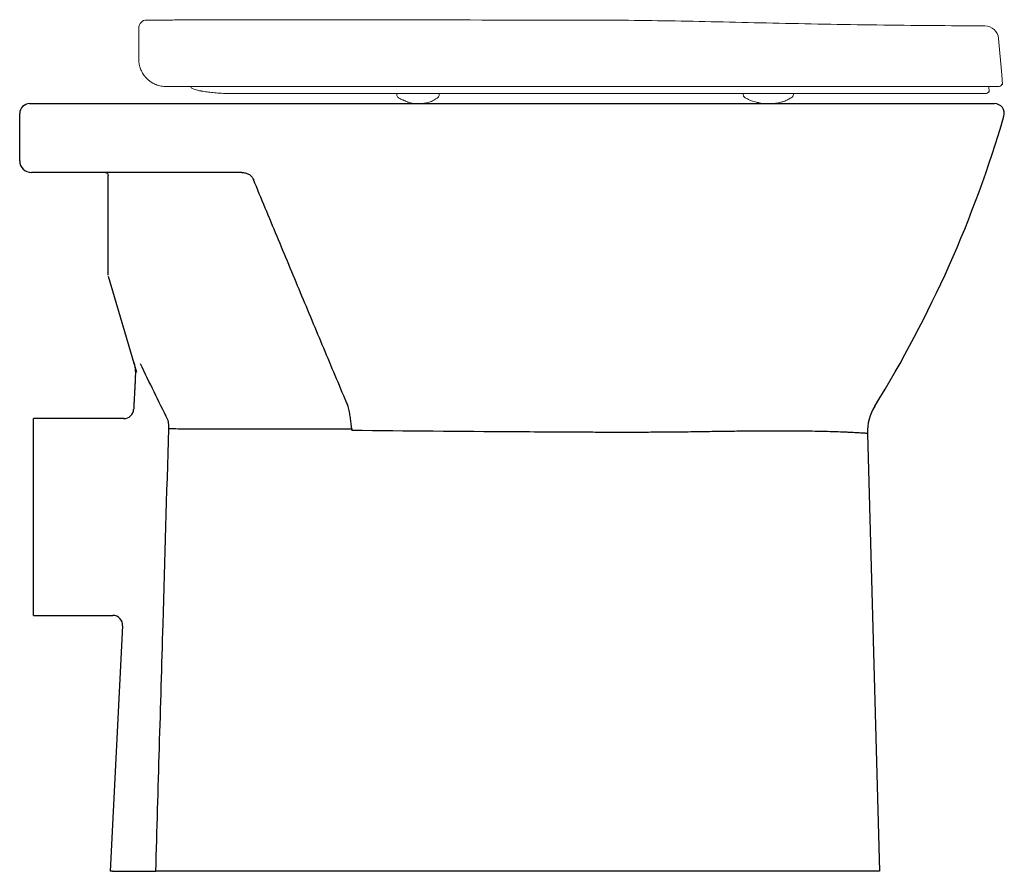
# Model space of a CAD drawing. Header units: millimetres. Extents: x 4692.114 to 4692.615, y 2955.026 to 2955.458.
import ezdxf

# ---------------------------------------------------------------- set-up
doc = ezdxf.new("R2010")
doc.units = ezdxf.units.MM
doc.layers.add('SANINDUSA', color=3, linetype='Continuous')

msp = doc.modelspace()

# ---------------------------------------------------------------- linework, layer by layer
at = {"layer": 'SANINDUSA', "linetype": 'Continuous', "lineweight": 15}
for p, q in [((4692.174928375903, 2955.454204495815), (4692.174928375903, 2955.438413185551)), ((4692.611860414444, 2955.448840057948), (4692.613472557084, 2955.430413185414)), ((4692.613910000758, 2955.425413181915), (4692.613472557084, 2955.430413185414)), ((4692.306056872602, 2955.420305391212), (4692.306047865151, 2955.420821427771)), ((4692.327671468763, 2955.420818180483), (4692.327662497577, 2955.420304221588)), ((4692.482059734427, 2955.420462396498), (4692.482053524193, 2955.420818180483)), ((4692.493046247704, 2955.420904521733), (4692.493049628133, 2955.420818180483)), ((4692.507584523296, 2955.420480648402), (4692.507590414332, 2955.420818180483)), ((4692.606843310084, 2955.42441318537), (4692.607070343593, 2955.421818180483))]:
    msp.add_line(p, q, dxfattribs=at)
at = {"layer": 'SANINDUSA'}
for p, q in [((4692.606909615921, 2955.421818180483), (4692.607070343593, 2955.421818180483)), ((4692.613910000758, 2955.425413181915), (4692.613522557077, 2955.425413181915)), ((4692.159422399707, 2955.374909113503), (4692.159422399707, 2955.379245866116)), ((4692.159422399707, 2955.339345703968), (4692.159422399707, 2955.374909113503)), ((4692.159422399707, 2955.328522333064), (4692.159422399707, 2955.33351570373)), ((4692.173929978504, 2955.27920367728), (4692.159504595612, 2955.327954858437)), ((4692.121422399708, 2955.205732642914), (4692.121422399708, 2955.255732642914)), ((4692.545209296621, 2955.248165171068), (4692.551422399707, 2955.025732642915)), ((4692.121422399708, 2955.155732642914), (4692.121422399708, 2955.205732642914)), ((4692.166737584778, 2955.150480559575), (4692.160429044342, 2955.025732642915)), ((4692.448501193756, 2955.025732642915), (4692.188228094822, 2955.025732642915)), ((4692.551422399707, 2955.025732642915), (4692.448501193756, 2955.025732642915))]:
    msp.add_line(p, q, dxfattribs=at)
at = {"layer": 'SANINDUSA', "linetype": 'Continuous', "lineweight": 15}
for centre, radius, start, end in [((4692.178928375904, 2955.454204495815), 0.004000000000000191, 89.79742943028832, 180), ((4692.604887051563, 2955.448229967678), 0.007000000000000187, 5.000000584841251, 89.64088054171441), ((4692.611522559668, 2955.426913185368), 0.0025, 269.9999999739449, 323.1300034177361), ((4692.50539787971, 2955.420578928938), 0.0021888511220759, 300.1648821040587, 357.4265249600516)]:
    msp.add_arc(centre, radius, start, end, dxfattribs=at)
at = {"layer": 'SANINDUSA'}
for centre, radius, start, end in [((4692.119422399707, 2955.410732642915), 0.005, 90, 180), ((4692.609789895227, 2955.410732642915), 0.005000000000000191, 343.7038839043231, 90), ((4692.038677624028, 2955.57769758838), 0.6000180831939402, 328.2563430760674, 343.7036956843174), ((4692.120422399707, 2955.386732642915), 0.006000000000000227, 180, 270), ((4692.570199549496, 2955.248863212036), 0.02500000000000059, 148.2561676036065, 181.6000000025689), ((4692.167348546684, 2955.260732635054), 0.005000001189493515, 270.0188584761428, 357.04518154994), ((4692.192124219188, 2955.185867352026), 0.06461083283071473, 87.55676380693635, 91.71443826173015), ((4692.16174394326, 2955.150732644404), 0.005000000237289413, 357.1100956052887, 90.01147425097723)]:
    msp.add_arc(centre, radius, start, end, dxfattribs=at)
at = {"layer": 'SANINDUSA', "linetype": 'Continuous', "lineweight": 15}
for points, knots in [([(4692.17891970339, 2955.458204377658), (4692.182579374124, 2955.458207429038), (4692.187283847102, 2955.45821135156), (4692.230313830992, 2955.458390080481), (4692.301148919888, 2955.458260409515), (4692.370938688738, 2955.458212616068), (4692.402402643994, 2955.458191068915)], [0, 0, 0, 0, 0.0491267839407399, 0.06315202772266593, 0.5776323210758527, 0.9999999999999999, 0.9999999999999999, 0.9999999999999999, 0.9999999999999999]), ([(4692.402402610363, 2955.458184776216), (4692.40955191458, 2955.458164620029), (4692.424579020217, 2955.458122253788), (4692.447751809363, 2955.45775596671), (4692.472188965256, 2955.457233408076), (4692.497431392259, 2955.456651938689), (4692.523475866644, 2955.456116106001), (4692.550320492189, 2955.45569258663), (4692.577561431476, 2955.455407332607), (4692.595854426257, 2955.455289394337), (4692.604932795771, 2955.455230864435)], [0, 0, 0, 0, 0.1058861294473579, 0.2225618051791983, 0.3432417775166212, 0.4679025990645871, 0.5965203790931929, 0.7290611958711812, 0.8655396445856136, 1, 1, 1, 1]), ([(4692.177955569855, 2955.42971850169), (4692.177417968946, 2955.430396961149), (4692.176968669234, 2955.431090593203), (4692.176395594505, 2955.43216073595), (4692.176221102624, 2955.432524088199), (4692.175909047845, 2955.433250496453), (4692.175771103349, 2955.433613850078), (4692.175406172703, 2955.434706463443), (4692.17522760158, 2955.43543829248), (4692.175048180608, 2955.436547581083), (4692.175003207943, 2955.436919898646), (4692.174958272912, 2955.437479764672), (4692.17494706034, 2955.437666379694), (4692.174932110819, 2955.438039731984), (4692.174928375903, 2955.4382277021), (4692.174928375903, 2955.438413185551)], [0, 0, 0, 0, 0.2499999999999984, 0.2499999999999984, 0.3749999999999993, 0.3749999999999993, 0.5000000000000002, 0.5000000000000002, 0.7500000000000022, 0.7500000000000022, 0.8750000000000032, 0.8750000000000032, 0.9375000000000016, 0.9375000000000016, 1, 1, 1, 1]), ([(4692.183732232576, 2955.425413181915), (4692.182602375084, 2955.425864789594), (4692.181549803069, 2955.426453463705), (4692.180086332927, 2955.427541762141), (4692.179617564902, 2955.427940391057), (4692.178743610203, 2955.42878815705), (4692.178335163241, 2955.429239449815), (4692.177955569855, 2955.42971850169)], [0, 0, 0, 0, 0.5, 0.5, 0.75, 0.75, 1, 1, 1, 1]), ([(4692.181267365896, 2955.42669529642), (4692.181714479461, 2955.426419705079), (4692.182516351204, 2955.425925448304), (4692.18333102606, 2955.42559259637), (4692.183691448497, 2955.425445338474)], [0, 0, 0, 0, 0.5575873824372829, 1, 1, 1, 1]), ([(4692.183732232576, 2955.425413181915), (4692.184572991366, 2955.425077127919), (4692.185424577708, 2955.424830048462), (4692.186724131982, 2955.424580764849), (4692.187160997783, 2955.424518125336), (4692.187822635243, 2955.424455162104), (4692.18804384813, 2955.424439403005), (4692.188486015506, 2955.424418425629), (4692.188709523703, 2955.424413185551), (4692.188928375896, 2955.424413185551)], [0, 0, 0, 0, 0.5000000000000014, 0.5000000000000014, 0.7500000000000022, 0.7500000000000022, 0.8750000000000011, 0.8750000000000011, 1, 1, 1, 1]), ([(4692.188928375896, 2955.424413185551), (4692.199367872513, 2955.424413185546), (4692.209843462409, 2955.424413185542), (4692.230853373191, 2955.424413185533), (4692.241391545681, 2955.424413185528), (4692.262514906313, 2955.424413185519), (4692.273101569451, 2955.424413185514), (4692.294317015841, 2955.424413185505), (4692.30494135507, 2955.424413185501), (4692.3262232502, 2955.424413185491), (4692.336877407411, 2955.424413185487), (4692.35820134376, 2955.424413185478), (4692.368873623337, 2955.424413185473), (4692.382213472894, 2955.424413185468), (4692.386215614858, 2955.424413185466), (4692.390218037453, 2955.424413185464), (4692.39288638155, 2955.424413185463), (4692.394220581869, 2955.424413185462), (4692.398223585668, 2955.42441318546), (4692.400893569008, 2955.424413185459), (4692.40622803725, 2955.424413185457), (4692.408892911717, 2955.424413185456), (4692.41688042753, 2955.424413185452), (4692.422199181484, 2955.42441318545), (4692.430142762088, 2955.424413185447), (4692.432785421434, 2955.424413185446), (4692.43806025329, 2955.424413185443), (4692.440693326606, 2955.424413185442), (4692.448566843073, 2955.424413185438), (4692.453783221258, 2955.424413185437), (4692.464149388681, 2955.424413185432), (4692.469289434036, 2955.42441318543), (4692.476928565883, 2955.424413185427), (4692.47946432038, 2955.424413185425), (4692.484505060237, 2955.424413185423), (4692.487010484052, 2955.424413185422), (4692.494481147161, 2955.424413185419), (4692.499404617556, 2955.424413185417), (4692.506670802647, 2955.424413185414), (4692.509073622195, 2955.424413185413), (4692.513839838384, 2955.42441318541), (4692.516204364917, 2955.424413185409), (4692.523224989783, 2955.424413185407), (4692.527810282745, 2955.424413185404), (4692.536780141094, 2955.4244131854), (4692.541151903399, 2955.424413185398), (4692.549648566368, 2955.424413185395), (4692.553777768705, 2955.424413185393), (4692.55973577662, 2955.424413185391), (4692.56168372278, 2955.42441318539), (4692.565501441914, 2955.424413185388), (4692.567372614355, 2955.424413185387), (4692.572853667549, 2955.424413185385), (4692.576328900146, 2955.424413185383), (4692.581256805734, 2955.424413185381), (4692.582850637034, 2955.424413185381), (4692.585928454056, 2955.424413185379), (4692.58741340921, 2955.424413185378), (4692.590270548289, 2955.424413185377), (4692.59164451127, 2955.424413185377), (4692.59426964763, 2955.424413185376), (4692.59552033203, 2955.424413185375), (4692.597895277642, 2955.424413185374), (4692.599019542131, 2955.424413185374), (4692.601137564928, 2955.424413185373), (4692.602130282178, 2955.424413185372), (4692.603971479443, 2955.424413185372), (4692.604821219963, 2955.424413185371), (4692.60598641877, 2955.424413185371), (4692.606356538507, 2955.42441318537), (4692.607059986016, 2955.42441318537), (4692.607393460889, 2955.42441318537), (4692.608964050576, 2955.424413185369), (4692.609915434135, 2955.424413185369), (4692.610876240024, 2955.424413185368), (4692.61111810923, 2955.424413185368), (4692.611441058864, 2955.424413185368), (4692.611522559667, 2955.424413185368), (4692.611522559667, 2955.424413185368)], [0, 0, 0, 0, 0.06249999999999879, 0.06249999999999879, 0.1249999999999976, 0.1249999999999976, 0.1874999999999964, 0.1874999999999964, 0.2499999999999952, 0.2499999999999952, 0.3124999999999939, 0.3124999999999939, 0.3749999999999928, 0.3749999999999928, 0.3906249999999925, 0.3984374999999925, 0.3984374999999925, 0.4062499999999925, 0.4062499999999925, 0.4218749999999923, 0.4218749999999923, 0.4374999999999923, 0.4374999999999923, 0.4687499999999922, 0.4687499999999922, 0.4843749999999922, 0.4843749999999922, 0.4999999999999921, 0.4999999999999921, 0.5312499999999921, 0.5312499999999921, 0.562499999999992, 0.562499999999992, 0.5781249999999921, 0.5781249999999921, 0.5937499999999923, 0.5937499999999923, 0.6249999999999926, 0.6249999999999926, 0.6406249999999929, 0.6406249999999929, 0.6562499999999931, 0.6562499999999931, 0.6874999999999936, 0.6874999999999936, 0.7187499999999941, 0.7187499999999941, 0.7499999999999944, 0.7499999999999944, 0.7656249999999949, 0.7656249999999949, 0.7812499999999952, 0.7812499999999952, 0.8124999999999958, 0.8124999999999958, 0.8281249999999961, 0.8281249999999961, 0.8437499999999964, 0.8437499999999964, 0.8593749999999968, 0.8593749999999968, 0.8749999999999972, 0.8749999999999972, 0.8906249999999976, 0.8906249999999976, 0.9062499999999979, 0.9062499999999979, 0.9218749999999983, 0.9218749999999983, 0.9296874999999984, 0.9296874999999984, 0.9374999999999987, 0.9374999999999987, 0.9687499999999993, 0.9687499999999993, 0.9843749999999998, 0.9843749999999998, 1, 1, 1, 1]), ([(4692.206221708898, 2955.422231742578), (4692.205947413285, 2955.422283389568), (4692.205142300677, 2955.422434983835), (4692.204062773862, 2955.422703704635), (4692.203104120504, 2955.422991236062), (4692.202353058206, 2955.423328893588), (4692.201787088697, 2955.423636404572), (4692.201530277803, 2955.423945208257), (4692.201475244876, 2955.424012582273)], [0, 0, 0, 0, 0.1282458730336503, 0.3764273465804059, 0.6412989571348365, 0.8058129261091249, 0.9534332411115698, 0.9939487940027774, 0.9939487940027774, 0.9939487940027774, 0.9939487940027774]), ([(4692.22406818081, 2955.420818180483), (4692.224068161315, 2955.420818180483), (4692.222676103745, 2955.420818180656), (4692.219896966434, 2955.420856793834), (4692.216042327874, 2955.421037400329), (4692.212533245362, 2955.42132615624), (4692.209415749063, 2955.421702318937), (4692.207381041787, 2955.422007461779), (4692.206620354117, 2955.422176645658), (4692.206221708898, 2955.422231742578)], [0, 0, 0, 0, 2.604934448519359e-06, 0.1860108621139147, 0.3775428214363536, 0.5634173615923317, 0.7543244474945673, 0.9732239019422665, 1, 1, 1, 1]), ([(4692.604909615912, 2955.420818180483), (4692.604910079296, 2955.420818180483), (4692.60462930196, 2955.420818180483), (4692.603797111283, 2955.420818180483), (4692.603450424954, 2955.420818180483), (4692.602621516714, 2955.420818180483), (4692.601658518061, 2955.420818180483), (4692.600429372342, 2955.420818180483), (4692.599066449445, 2955.420818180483), (4692.598314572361, 2955.420818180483), (4692.595893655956, 2955.420818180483), (4692.594054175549, 2955.420818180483), (4692.59095154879, 2955.420818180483), (4692.589859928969, 2955.420818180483), (4692.587572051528, 2955.420818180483), (4692.586374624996, 2955.420818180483), (4692.583871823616, 2955.420818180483), (4692.582566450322, 2955.420818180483), (4692.579845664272, 2955.420818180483), (4692.578432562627, 2955.420818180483), (4692.575526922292, 2955.420818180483), (4692.574032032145, 2955.420818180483), (4692.570961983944, 2955.420818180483), (4692.569385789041, 2955.420818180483), (4692.564549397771, 2955.420818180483), (4692.561188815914, 2955.420818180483), (4692.55592995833, 2955.420818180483), (4692.554140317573, 2955.420818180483), (4692.550499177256, 2955.420818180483), (4692.548647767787, 2955.420818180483), (4692.544878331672, 2955.420818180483), (4692.542959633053, 2955.420818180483), (4692.539069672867, 2955.420818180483), (4692.537098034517, 2955.420818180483), (4692.531112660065, 2955.420818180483), (4692.527028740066, 2955.420818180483), (4692.520783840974, 2955.420818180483), (4692.518682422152, 2955.420818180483), (4692.514441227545, 2955.420818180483), (4692.51230202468, 2955.420818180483), (4692.505824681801, 2955.420818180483), (4692.501432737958, 2955.420818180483), (4692.492519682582, 2955.420818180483), (4692.487995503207, 2955.420818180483), (4692.478856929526, 2955.420818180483), (4692.474235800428, 2955.420818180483), (4692.46491735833, 2955.420818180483), (4692.460223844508, 2955.420818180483), (4692.450766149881, 2955.420818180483), (4692.446006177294, 2955.420818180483), (4692.436440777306, 2955.420818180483), (4692.431629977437, 2955.420818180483), (4692.421982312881, 2955.420818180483), (4692.417141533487, 2955.420818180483), (4692.409863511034, 2955.420818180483), (4692.407436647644, 2955.420818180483), (4692.40379506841, 2955.420818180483), (4692.402580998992, 2955.420818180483), (4692.400152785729, 2955.420818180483), (4692.394081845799, 2955.420818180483), (4692.388008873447, 2955.420818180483), (4692.378289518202, 2955.420818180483), (4692.373427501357, 2955.420818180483), (4692.358847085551, 2955.420818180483), (4692.3491340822, 2955.420818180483), (4692.33457548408, 2955.420818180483), (4692.329724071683, 2955.420818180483), (4692.320032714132, 2955.420818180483), (4692.315191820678, 2955.420818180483), (4692.300683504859, 2955.420818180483), (4692.291026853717, 2955.420818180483), (4692.27177947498, 2955.420818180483), (4692.26218577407, 2955.420818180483), (4692.243064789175, 2955.420818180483), (4692.233545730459, 2955.420818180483), (4692.224068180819, 2955.420818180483)], [0, 0, 0, 0, 0.03125000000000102, 0.03125000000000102, 0.04687500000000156, 0.04687500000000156, 0.0625000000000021, 0.07812500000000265, 0.07812500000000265, 0.0937500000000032, 0.0937500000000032, 0.1250000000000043, 0.1250000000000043, 0.1406250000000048, 0.1406250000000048, 0.1562500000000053, 0.1562500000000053, 0.1718750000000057, 0.1718750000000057, 0.1875000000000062, 0.1875000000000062, 0.2031250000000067, 0.2031250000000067, 0.2187500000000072, 0.2187500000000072, 0.2500000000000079, 0.2500000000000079, 0.2656250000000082, 0.2656250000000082, 0.2812500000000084, 0.2812500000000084, 0.2968750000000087, 0.2968750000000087, 0.3125000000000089, 0.3125000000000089, 0.3437500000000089, 0.3437500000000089, 0.3593750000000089, 0.3593750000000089, 0.3750000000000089, 0.3750000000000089, 0.4062500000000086, 0.4062500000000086, 0.4375000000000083, 0.4375000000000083, 0.468750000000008, 0.468750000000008, 0.5000000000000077, 0.5000000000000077, 0.5312500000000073, 0.5312500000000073, 0.562500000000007, 0.562500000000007, 0.5937500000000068, 0.5937500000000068, 0.6093750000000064, 0.6093750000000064, 0.6171875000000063, 0.6171875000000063, 0.6250000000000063, 0.656250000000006, 0.656250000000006, 0.6875000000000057, 0.6875000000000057, 0.7500000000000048, 0.7500000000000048, 0.7812500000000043, 0.7812500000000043, 0.8125000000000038, 0.8125000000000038, 0.8750000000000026, 0.8750000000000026, 0.9375000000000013, 0.9375000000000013, 1, 1, 1, 1]), ([(4692.606909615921, 2955.421818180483), (4692.606792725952, 2955.421662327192), (4692.606660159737, 2955.42152301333), (4692.606364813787, 2955.421276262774), (4692.606200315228, 2955.421168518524), (4692.605856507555, 2955.420996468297), (4692.605674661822, 2955.420930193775), (4692.605296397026, 2955.420840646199), (4692.605104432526, 2955.420818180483), (4692.604909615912, 2955.420818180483)], [0, 0, 0, 0, 0.25, 0.25, 0.5, 0.5, 0.75, 0.75, 1, 1, 1, 1]), ([(4692.306984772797, 2955.418672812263), (4692.306863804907, 2955.41875388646), (4692.306564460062, 2955.418954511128), (4692.306223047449, 2955.41948226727), (4692.30603167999, 2955.419984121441), (4692.306057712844, 2955.420266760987), (4692.306056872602, 2955.420305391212)], [0, 0, 0, 0, 0.2304303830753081, 0.5702186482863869, 0.9366250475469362, 1, 1, 1, 1]), ([(4692.316709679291, 2955.415732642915), (4692.316256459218, 2955.415737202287), (4692.315632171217, 2955.415743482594), (4692.314721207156, 2955.41580881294), (4692.314185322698, 2955.415867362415), (4692.313725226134, 2955.415937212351), (4692.313219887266, 2955.416036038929), (4692.312580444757, 2955.416202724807), (4692.312116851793, 2955.416367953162), (4692.311711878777, 2955.416519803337), (4692.311505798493, 2955.41659738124), (4692.311126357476, 2955.41673765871), (4692.310603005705, 2955.416936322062), (4692.309956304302, 2955.417215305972), (4692.30911170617, 2955.417576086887), (4692.308023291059, 2955.418081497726), (4692.30733679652, 2955.418472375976), (4692.306984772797, 2955.418672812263)], [0, 0, 0, 0, 0.1364343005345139, 0.1879314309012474, 0.2314532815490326, 0.2697668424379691, 0.3050457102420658, 0.3702584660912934, 0.472414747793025, 0.5063474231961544, 0.5235678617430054, 0.5407792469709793, 0.6171743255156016, 0.6618347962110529, 0.7153084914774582, 0.8540146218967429, 1, 1, 1, 1]), ([(4692.32704881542, 2955.418863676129), (4692.326311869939, 2955.418366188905), (4692.324825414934, 2955.417362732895), (4692.322344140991, 2955.416371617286), (4692.319608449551, 2955.415816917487), (4692.31771713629, 2955.415761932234), (4692.316709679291, 2955.415732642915)], [0, 0, 0, 0, 0.22387217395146, 0.4515611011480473, 0.7078598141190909, 1, 1, 1, 1]), ([(4692.327634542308, 2955.420302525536), (4692.327631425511, 2955.420137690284), (4692.327624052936, 2955.419747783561), (4692.327355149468, 2955.419231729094), (4692.327043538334, 2955.418861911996), (4692.326841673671, 2955.418735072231), (4692.326783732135, 2955.41869866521)], [0, 0, 0, 0, 0.2545391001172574, 0.6020951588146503, 0.8857887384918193, 1, 1, 1, 1]), ([(4692.483149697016, 2955.418698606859), (4692.483090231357, 2955.418745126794), (4692.482724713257, 2955.418913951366), (4692.482295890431, 2955.419477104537), (4692.482080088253, 2955.420082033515), (4692.482062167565, 2955.420364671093), (4692.482059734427, 2955.420462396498)], [0, 0, 0, 0, 0.1660164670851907, 0.5273205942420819, 0.840500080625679, 0.9999999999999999, 0.9999999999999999, 0.9999999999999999, 0.9999999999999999]), ([(4692.494823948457, 2955.415732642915), (4692.494055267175, 2955.415747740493), (4692.49272557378, 2955.415773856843), (4692.491319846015, 2955.415948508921), (4692.490388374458, 2955.416106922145), (4692.489574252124, 2955.416258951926), (4692.488652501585, 2955.416464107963), (4692.487209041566, 2955.416863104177), (4692.48524486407, 2955.417575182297), (4692.483884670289, 2955.418304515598), (4692.483149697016, 2955.418698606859)], [0, 0, 0, 0, 0.1862931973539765, 0.3222568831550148, 0.4070282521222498, 0.4473220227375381, 0.517983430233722, 0.6379331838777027, 0.80435917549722, 1, 1, 1, 1]), ([(4692.506497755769, 2955.418686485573), (4692.505900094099, 2955.41835471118), (4692.504749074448, 2955.417715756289), (4692.502822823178, 2955.416886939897), (4692.50053395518, 2955.416220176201), (4692.497859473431, 2955.415803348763), (4692.495807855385, 2955.415755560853), (4692.494823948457, 2955.415732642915)], [0, 0, 0, 0, 0.2082590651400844, 0.4010802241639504, 0.566797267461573, 0.7922463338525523, 1, 1, 1, 1])]:
    msp.add_open_spline(points, degree=3, knots=knots, dxfattribs=at)
at = {"layer": 'SANINDUSA'}
for points, knots in [([(4692.119422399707, 2955.415732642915), (4692.119422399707, 2955.415732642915), (4692.119466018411, 2955.415732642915), (4692.119594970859, 2955.415732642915), (4692.119648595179, 2955.415732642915), (4692.119777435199, 2955.415732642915), (4692.119853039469, 2955.415732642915), (4692.120109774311, 2955.415732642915), (4692.120320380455, 2955.415732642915), (4692.120694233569, 2955.415732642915), (4692.120828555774, 2955.415732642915), (4692.121116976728, 2955.415732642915), (4692.121271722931, 2955.415732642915), (4692.12176203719, 2955.415732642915), (4692.122120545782, 2955.415732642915), (4692.122899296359, 2955.415732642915), (4692.123320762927, 2955.415732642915), (4692.124675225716, 2955.415732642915), (4692.12565601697, 2955.415732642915), (4692.126716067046, 2955.415732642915)], [0, 0, 0, 0, 0.1249999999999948, 0.1249999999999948, 0.1874999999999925, 0.1874999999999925, 0.2499999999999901, 0.2499999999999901, 0.3749999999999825, 0.3749999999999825, 0.4374999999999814, 0.4374999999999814, 0.4999999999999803, 0.4999999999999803, 0.6249999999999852, 0.6249999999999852, 0.7499999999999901, 0.7499999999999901, 1, 1, 1, 1]), ([(4692.126716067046, 2955.415732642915), (4692.148503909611, 2955.415732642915), (4692.170404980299, 2955.415732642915), (4692.214425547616, 2955.415732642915), (4692.236545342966, 2955.415732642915), (4692.280999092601, 2955.415732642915), (4692.303333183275, 2955.415732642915), (4692.348215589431, 2955.415732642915), (4692.370763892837, 2955.415732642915), (4692.393422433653, 2955.415732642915)], [0, 0, 0, 0, 0.2500000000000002, 0.2500000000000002, 0.5000000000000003, 0.5000000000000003, 0.7500000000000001, 0.7500000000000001, 1, 1, 1, 1]), ([(4692.393422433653, 2955.415732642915), (4692.399774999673, 2955.415732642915), (4692.406097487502, 2955.415732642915), (4692.418684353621, 2955.415732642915), (4692.424948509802, 2955.415732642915), (4692.437416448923, 2955.415732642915), (4692.443620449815, 2955.415732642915), (4692.455962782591, 2955.415732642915), (4692.462100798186, 2955.415732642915), (4692.471256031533, 2955.415732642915), (4692.474302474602, 2955.415732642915), (4692.480334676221, 2955.415732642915), (4692.483325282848, 2955.415732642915), (4692.49222016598, 2955.415732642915), (4692.498047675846, 2955.415732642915), (4692.509491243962, 2955.415732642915), (4692.515107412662, 2955.415732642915), (4692.523362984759, 2955.415732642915), (4692.52608666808, 2955.415732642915), (4692.530128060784, 2955.415732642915), (4692.531467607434, 2955.415732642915), (4692.534120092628, 2955.415732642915), (4692.535434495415, 2955.415732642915), (4692.541946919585, 2955.415732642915), (4692.546966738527, 2955.415732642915), (4692.556607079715, 2955.415732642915), (4692.561227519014, 2955.415732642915), (4692.56783396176, 2955.415732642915), (4692.569981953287, 2955.415732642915), (4692.573117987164, 2955.415732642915), (4692.574148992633, 2955.415732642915), (4692.576181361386, 2955.415732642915), (4692.577179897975, 2955.415732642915), (4692.582070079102, 2955.415732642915), (4692.585668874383, 2955.415732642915), (4692.592213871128, 2955.415732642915), (4692.595159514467, 2955.415732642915), (4692.598393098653, 2955.415732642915), (4692.599017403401, 2955.415732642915), (4692.600219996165, 2955.415732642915), (4692.600798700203, 2955.415732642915), (4692.602460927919, 2955.415732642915), (4692.603461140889, 2955.415732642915), (4692.606138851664, 2955.415732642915), (4692.607492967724, 2955.415732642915), (4692.609318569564, 2955.415732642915), (4692.609789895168, 2955.415732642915), (4692.609789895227, 2955.415732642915)], [0, 0, 0, 0, 0.06249999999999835, 0.06249999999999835, 0.1249999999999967, 0.1249999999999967, 0.1874999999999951, 0.1874999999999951, 0.2499999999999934, 0.2499999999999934, 0.2812499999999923, 0.2812499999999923, 0.3124999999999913, 0.3124999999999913, 0.3749999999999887, 0.3749999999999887, 0.437499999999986, 0.437499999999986, 0.4687499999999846, 0.4687499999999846, 0.4843749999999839, 0.4843749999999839, 0.4999999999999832, 0.4999999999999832, 0.562499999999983, 0.562499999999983, 0.6249999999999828, 0.6249999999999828, 0.6562499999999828, 0.6562499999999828, 0.6718749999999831, 0.6718749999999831, 0.6874999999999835, 0.6874999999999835, 0.7499999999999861, 0.7499999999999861, 0.8124999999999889, 0.8124999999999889, 0.8281249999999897, 0.8281249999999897, 0.8437499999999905, 0.8437499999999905, 0.8749999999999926, 0.8749999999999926, 0.9374999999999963, 0.9374999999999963, 1, 1, 1, 1]), ([(4692.127140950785, 2955.380732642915), (4692.126168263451, 2955.380732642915), (4692.125266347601, 2955.380732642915), (4692.123601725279, 2955.380732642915), (4692.122883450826, 2955.380732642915), (4692.121977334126, 2955.380732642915), (4692.121711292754, 2955.380732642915), (4692.121251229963, 2955.380732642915), (4692.121056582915, 2955.380732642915), (4692.120740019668, 2955.380732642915), (4692.120621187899, 2955.380732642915), (4692.120462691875, 2955.380732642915), (4692.120422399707, 2955.380732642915), (4692.120422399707, 2955.380732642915)], [0, 0, 0, 0, 0.2500000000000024, 0.2500000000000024, 0.5000000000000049, 0.5000000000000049, 0.6250000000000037, 0.6250000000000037, 0.7500000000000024, 0.7500000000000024, 0.8750000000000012, 0.8750000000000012, 1, 1, 1, 1]), ([(4692.227354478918, 2955.380732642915), (4692.210470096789, 2955.380732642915), (4692.193674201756, 2955.380732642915), (4692.160266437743, 2955.380732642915), (4692.143655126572, 2955.380732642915), (4692.127140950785, 2955.380732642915)], [0, 0, 0, 0, 0.5, 0.5, 1, 1, 1, 1]), ([(4692.158073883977, 2955.38072476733), (4692.158103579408, 2955.380725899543), (4692.158192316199, 2955.380729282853), (4692.158603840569, 2955.380615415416), (4692.159099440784, 2955.380228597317), (4692.159391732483, 2955.379683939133), (4692.15940145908, 2955.379396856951), (4692.159422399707, 2955.379245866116)], [0, 0, 0, 0, 0.1084644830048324, 0.324116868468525, 0.5772867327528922, 0.84889825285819, 1, 1, 1, 1]), ([(4692.227354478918, 2955.380732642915), (4692.227917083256, 2955.380732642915), (4692.228483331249, 2955.380675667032), (4692.229340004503, 2955.380481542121), (4692.229628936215, 2955.3803975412), (4692.23019410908, 2955.380190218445), (4692.230471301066, 2955.380067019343), (4692.231013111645, 2955.379774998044), (4692.231278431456, 2955.379605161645), (4692.231776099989, 2955.379223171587), (4692.232005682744, 2955.379013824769), (4692.232424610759, 2955.378556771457), (4692.232614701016, 2955.378307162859), (4692.232939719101, 2955.377783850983), (4692.233073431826, 2955.377513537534), (4692.23318036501, 2955.377235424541)], [0, 0, 0, 0, 0.2500000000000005, 0.2500000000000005, 0.3750000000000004, 0.3750000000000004, 0.5000000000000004, 0.5000000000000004, 0.6250000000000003, 0.6250000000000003, 0.7500000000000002, 0.7500000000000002, 0.8750000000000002, 0.8750000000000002, 1, 1, 1, 1]), ([(4692.280526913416, 2955.263881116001), (4692.276681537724, 2955.273003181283), (4692.272813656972, 2955.282218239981), (4692.266968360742, 2955.29617567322), (4692.26501234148, 2955.300851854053), (4692.261088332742, 2955.310240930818), (4692.259120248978, 2955.314954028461), (4692.255171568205, 2955.324416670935), (4692.253191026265, 2955.329166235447), (4692.249217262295, 2955.338701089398), (4692.247224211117, 2955.343485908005), (4692.241231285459, 2955.357879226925), (4692.237215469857, 2955.367531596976), (4692.23318036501, 2955.377235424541)], [0, 0, 0, 0, 0.2500000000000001, 0.2500000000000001, 0.3750000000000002, 0.3750000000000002, 0.5000000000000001, 0.5000000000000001, 0.625, 0.625, 0.75, 0.75, 1, 1, 1, 1]), ([(4692.159422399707, 2955.33351570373), (4692.159422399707, 2955.33412197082), (4692.159422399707, 2955.334711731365), (4692.159422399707, 2955.335568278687), (4692.159422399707, 2955.335850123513), (4692.159422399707, 2955.336392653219), (4692.159422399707, 2955.336654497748), (4692.159422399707, 2955.33715884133), (4692.159422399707, 2955.33740134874), (4692.159422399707, 2955.337865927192), (4692.159422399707, 2955.338087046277), (4692.159422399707, 2955.338497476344), (4692.159422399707, 2955.338688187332), (4692.159422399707, 2955.339040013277), (4692.159422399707, 2955.339201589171), (4692.159422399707, 2955.339345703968)], [0, 0, 0, 0, 0.2500000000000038, 0.2500000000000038, 0.3750000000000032, 0.3750000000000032, 0.5000000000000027, 0.5000000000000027, 0.625000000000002, 0.625000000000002, 0.7500000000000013, 0.7500000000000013, 0.8750000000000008, 0.8750000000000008, 1, 1, 1, 1]), ([(4692.172323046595, 2955.284634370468), (4692.172397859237, 2955.284371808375), (4692.172709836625, 2955.283276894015), (4692.173080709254, 2955.281345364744), (4692.173280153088, 2955.279246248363), (4692.173209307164, 2955.278013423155), (4692.173185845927, 2955.27760516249)], [0, 0, 0, 0, 0.1150661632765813, 0.4798392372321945, 0.8277442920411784, 1, 1, 1, 1]), ([(4692.283219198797, 2955.250550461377), (4692.283183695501, 2955.250666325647), (4692.283158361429, 2955.250783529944), (4692.283114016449, 2955.251018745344), (4692.283095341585, 2955.251136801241), (4692.28304309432, 2955.251491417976), (4692.2830132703, 2955.251728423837), (4692.28292601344, 2955.252439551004), (4692.28287168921, 2955.252913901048), (4692.282705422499, 2955.254336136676), (4692.282592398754, 2955.255283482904), (4692.282340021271, 2955.257176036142), (4692.282201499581, 2955.258122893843), (4692.281860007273, 2955.25999835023), (4692.281657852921, 2955.260927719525), (4692.28138001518, 2955.261838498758)], [0, 0, 0, 0, 0.03125000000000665, 0.03125000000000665, 0.06250000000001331, 0.06250000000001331, 0.1250000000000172, 0.1250000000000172, 0.2500000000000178, 0.2500000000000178, 0.5000000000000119, 0.5000000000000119, 0.7500000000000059, 0.7500000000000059, 1, 1, 1, 1]), ([(4692.190191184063, 2955.250449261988), (4692.190198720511, 2955.250705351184), (4692.19020257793, 2955.250958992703), (4692.190203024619, 2955.251461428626), (4692.190199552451, 2955.25170940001), (4692.190185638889, 2955.252186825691), (4692.190175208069, 2955.252418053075), (4692.19014739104, 2955.25286550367), (4692.190129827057, 2955.253082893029), (4692.19008883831, 2955.253488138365), (4692.19006535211, 2955.253677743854), (4692.190012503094, 2955.254031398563), (4692.189982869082, 2955.254196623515), (4692.189886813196, 2955.25464271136), (4692.189814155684, 2955.254873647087), (4692.189732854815, 2955.255038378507)], [0, 0, 0, 0, 0.1249999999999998, 0.1249999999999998, 0.2499999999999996, 0.2499999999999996, 0.3749999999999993, 0.3749999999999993, 0.4999999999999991, 0.4999999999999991, 0.6249999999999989, 0.6249999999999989, 0.7499999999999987, 0.7499999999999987, 1, 1, 1, 1]), ([(4692.283219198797, 2955.250550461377), (4692.283265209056, 2955.250271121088), (4692.283311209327, 2955.249991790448), (4692.283357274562, 2955.249712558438), (4692.283359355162, 2955.249699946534), (4692.283361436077, 2955.249687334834), (4692.283363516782, 2955.249674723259)], [1.580896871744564e-14, 1.580896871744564e-14, 1.580896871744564e-14, 1.580896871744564e-14, 0.0008493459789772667, 0.0008493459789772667, 0.0008493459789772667, 0.0008877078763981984, 0.0008877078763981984, 0.0008877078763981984, 0.0008877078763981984]), ([(4692.183595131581, 2955.025732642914), (4692.184207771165, 2955.046653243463), (4692.184820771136, 2955.067573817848), (4692.185434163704, 2955.08849436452), (4692.186047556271, 2955.109414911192), (4692.18666134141, 2955.130335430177), (4692.187275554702, 2955.151255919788), (4692.188246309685, 2955.184320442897), (4692.189218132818, 2955.217384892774), (4692.190191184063, 2955.250449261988)], [0, 0, 0, 0, 0.06281219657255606, 0.06281219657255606, 0.06281219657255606, 0.1256243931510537, 0.1256243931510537, 0.1256243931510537, 0.2248981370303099, 0.2248981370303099, 0.2248981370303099, 0.2248981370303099]), ([(4692.282941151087, 2955.250384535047), (4692.275599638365, 2955.250370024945), (4692.268258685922, 2955.250371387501), (4692.253577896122, 2955.250376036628), (4692.246238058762, 2955.250379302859), (4692.224220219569, 2955.25039183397), (4692.209546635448, 2955.250403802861), (4692.194878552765, 2955.250419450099)], [0, 0, 0, 0, 0.2499999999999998, 0.2499999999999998, 0.4999999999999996, 0.4999999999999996, 1, 1, 1, 1]), ([(4692.448087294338, 2955.24882976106), (4692.446373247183, 2955.248810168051), (4692.44465917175, 2955.248798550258), (4692.441230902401, 2955.248776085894), (4692.439516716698, 2955.248767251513), (4692.434373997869, 2955.248745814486), (4692.430945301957, 2955.248738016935), (4692.420658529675, 2955.248725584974), (4692.413799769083, 2955.248731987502), (4692.403510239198, 2955.248758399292), (4692.400080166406, 2955.248770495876), (4692.393219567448, 2955.248802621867), (4692.389789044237, 2955.248823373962), (4692.379496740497, 2955.248884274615), (4692.372634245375, 2955.248927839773), (4692.338316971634, 2955.249159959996), (4692.310845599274, 2955.249390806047), (4692.283363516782, 2955.249674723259)], [0, 0, 0, 0, 0.03125000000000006, 0.03125000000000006, 0.06250000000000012, 0.06250000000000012, 0.1249999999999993, 0.1249999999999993, 0.2499999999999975, 0.2499999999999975, 0.3124999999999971, 0.3124999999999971, 0.3749999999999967, 0.3749999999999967, 0.499999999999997, 0.499999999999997, 1, 1, 1, 1]), ([(4692.545209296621, 2955.248165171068), (4692.545209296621, 2955.248165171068), (4692.545053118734, 2955.248178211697), (4692.544585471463, 2955.248213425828), (4692.544390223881, 2955.24822781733), (4692.54392484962, 2955.248261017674), (4692.543654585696, 2955.248279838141), (4692.542733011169, 2955.248342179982), (4692.541971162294, 2955.248391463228), (4692.540156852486, 2955.248499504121), (4692.539104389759, 2955.248558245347), (4692.537305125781, 2955.248650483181), (4692.536668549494, 2955.24868191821), (4692.535657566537, 2955.248729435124), (4692.53531121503, 2955.248745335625), (4692.534599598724, 2955.2487771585), (4692.53423434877, 2955.248793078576), (4692.532370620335, 2955.248872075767), (4692.530752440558, 2955.24893357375), (4692.527269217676, 2955.249049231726), (4692.525404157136, 2955.249103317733), (4692.521427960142, 2955.249200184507), (4692.519316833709, 2955.249242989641), (4692.516520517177, 2955.249288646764), (4692.515953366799, 2955.249297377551), (4692.514803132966, 2955.24931395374), (4692.514219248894, 2955.249321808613), (4692.512450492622, 2955.249343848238), (4692.511248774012, 2955.2493565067), (4692.507577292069, 2955.249387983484), (4692.505041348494, 2955.249400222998), (4692.499796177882, 2955.24940723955), (4692.497086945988, 2955.249402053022), (4692.491493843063, 2955.249376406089), (4692.488609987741, 2955.249355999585), (4692.482661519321, 2955.249303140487), (4692.479645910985, 2955.24927083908), (4692.473539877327, 2955.249196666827), (4692.470448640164, 2955.249154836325), (4692.464190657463, 2955.249065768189), (4692.461023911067, 2955.249018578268), (4692.454613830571, 2955.248923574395), (4692.451370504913, 2955.248875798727), (4692.448087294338, 2955.24882976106)], [0, 0, 0, 0, 0.06250000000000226, 0.06250000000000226, 0.09375000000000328, 0.09375000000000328, 0.1250000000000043, 0.1250000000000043, 0.1875000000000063, 0.1875000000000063, 0.2500000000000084, 0.2500000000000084, 0.2812500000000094, 0.2812500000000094, 0.2968750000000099, 0.2968750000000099, 0.3125000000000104, 0.3125000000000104, 0.3750000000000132, 0.3750000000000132, 0.4375000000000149, 0.4375000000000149, 0.5000000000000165, 0.5000000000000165, 0.5156250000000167, 0.5156250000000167, 0.5312500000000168, 0.5312500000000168, 0.562500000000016, 0.562500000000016, 0.6250000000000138, 0.6250000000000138, 0.6875000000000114, 0.6875000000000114, 0.7500000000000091, 0.7500000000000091, 0.8125000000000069, 0.8125000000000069, 0.8750000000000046, 0.8750000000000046, 0.9375000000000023, 0.9375000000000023, 1, 1, 1, 1]), ([(4692.161611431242, 2955.025732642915), (4692.161099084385, 2955.025732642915), (4692.160415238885, 2955.025732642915), (4692.160426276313, 2955.025732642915), (4692.160429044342, 2955.025732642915)], [0, 0, 0, 0, 0.749214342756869, 1, 1, 1, 1]), ([(4692.188228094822, 2955.025732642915), (4692.187682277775, 2955.025732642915), (4692.187155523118, 2955.025732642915), (4692.186139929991, 2955.025732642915), (4692.185674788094, 2955.025732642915), (4692.185049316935, 2955.025732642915), (4692.184855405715, 2955.025732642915), (4692.184504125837, 2955.025732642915), (4692.184345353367, 2955.025732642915), (4692.184062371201, 2955.025732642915), (4692.183939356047, 2955.025732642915), (4692.183736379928, 2955.025732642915), (4692.183655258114, 2955.025732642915), (4692.183595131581, 2955.025732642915)], [0, 0, 0, 0, 0.2499999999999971, 0.2499999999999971, 0.4999999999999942, 0.4999999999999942, 0.6249999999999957, 0.6249999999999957, 0.7499999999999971, 0.7499999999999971, 0.8749999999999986, 0.8749999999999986, 1, 1, 1, 1])]:
    msp.add_open_spline(points, degree=3, knots=knots, dxfattribs=at)
for points, degree in [([(4692.114422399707, 2955.386732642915), (4692.114422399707, 2955.394727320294), (4692.114422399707, 2955.402727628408), (4692.114422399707, 2955.410732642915)], 3), ([(4692.189732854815, 2955.255038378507), (4692.185064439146, 2955.264497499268), (4692.180402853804, 2955.27400336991), (4692.17575097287, 2955.283568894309)], 3), ([(4692.173210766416, 2955.2774823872), (4692.172343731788, 2955.260470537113)], 1), ([(4692.28138001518, 2955.261838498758), (4692.281164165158, 2955.262546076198), (4692.280876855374, 2955.263225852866), (4692.280526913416, 2955.263881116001)], 3), ([(4692.167352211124, 2955.255732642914), (4692.121422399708, 2955.255732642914)], 1), ([(4692.283363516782, 2955.249674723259), (4692.28322263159, 2955.249911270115), (4692.283081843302, 2955.250147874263), (4692.282941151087, 2955.250384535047)], 3), ([(4692.121422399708, 2955.155732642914), (4692.161744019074, 2955.155732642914)], 1), ([(4692.161611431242, 2955.025732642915), (4692.168455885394, 2955.025732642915), (4692.175300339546, 2955.025732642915), (4692.182144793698, 2955.025732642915)], 3), ([(4692.182144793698, 2955.025732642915), (4692.182628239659, 2955.025732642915), (4692.18311168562, 2955.025732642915), (4692.183595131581, 2955.025732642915)], 3)]:
    msp.add_open_spline(points, degree=degree, dxfattribs=at)

doc.saveas('drawing.dxf')
